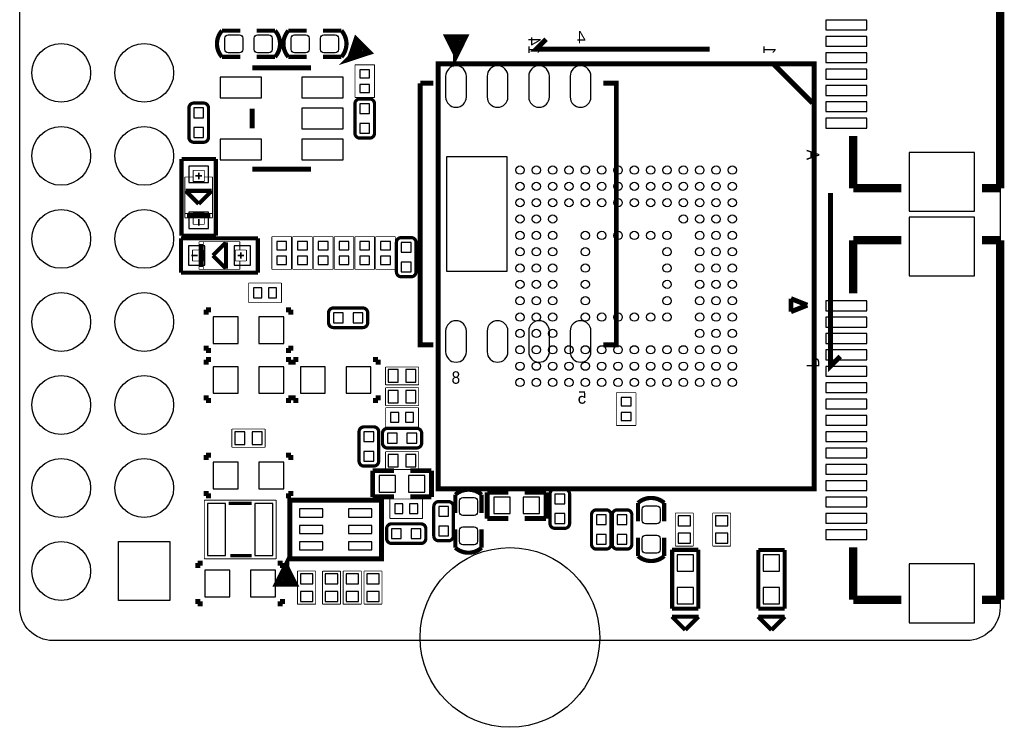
# Model space of a CAD drawing. Extents: x 269.9 to 300, y 285.8 to 329.8.
# Tile 1 of 2: x 269.9 to 300, y 285.8 to 307.4. Entities that reach past the tile are written whole.
import ezdxf

# ---------------------------------------------------------------- set-up
doc = ezdxf.new("R2010")
doc.units = 0
for name, color, linetype in [('BG_OUTLINE', 5, 'CONTINUOUS'), ('PG_SILKSCREEN_BOTTOM', 171, 'CONTINUOUS'), ('PIN_BOTTOM', 150, 'CONTINUOUS')]:
    doc.layers.add(name, color=color, linetype=linetype)

msp = doc.modelspace()

# ---------------------------------------------------------------- linework, layer by layer
at = {"layer": 'BG_OUTLINE'}
msp.add_lwpolyline([(299.858938, 327.433686), (299.858938, 289.465766, -0.414214), (298.842938, 288.449766), (270.874998, 288.449766, -0.414214), (269.858998, 289.465766), (269.858998, 327.433686, -0.414214), (270.874998, 328.449686), (298.842938, 328.449686, -0.414214)], format="xyb", close=True, dxfattribs=at)
at = {"layer": 'PG_SILKSCREEN_BOTTOM'}
for points, const_width in [([(299.858938, 313.285124), (299.858938, 302.286924)], 0.254), ([(276.0472, 307.10632), (276.61108, 307.10632)], 0.12954), ([(277.6728, 307.10632), (277.10892, 307.10632)], 0.12954), ([(283.21508, 306.39766), (282.96616, 306.89804), (283.464, 306.89804), (283.21508, 306.39766), (283.21508, 306.79898)], 0.20066), ([(279.984962, 306.275994), (280.160984, 306.803806), (280.514806, 306.449984), (279.984962, 306.275994), (280.267156, 306.557934)], 0.20066), ([(290.96716, 306.54244), (285.66618, 306.54244), (285.9659, 306.84216)], 0.1524), ([(278.0792, 306.30368), (278.64308, 306.30368)], 0.12954), ([(279.7048, 306.30368), (279.14092, 306.30368)], 0.12954), ([(294.16756, 306.09286), (294.16756, 293.09314), (282.66644, 293.09314), (282.66644, 306.09286), (294.16756, 306.09286)], 0.1524), ([(292.91788, 306.09286), (294.11676, 304.89398)], 0.1524), ([(276.97684, 305.9684), (278.77516, 305.9684)], 0.1524), ([(280.11628, 306.06238), (280.11628, 305.06162)], 0.0254), ([(280.71572, 306.06238), (280.11628, 306.06238)], 0.0254), ([(280.71572, 305.06162), (280.71572, 306.06238)], 0.0254), ([(282.11526, 305.4985), (282.51404, 305.4985)], 0.1524), ([(282.51404, 297.4975), (282.11526, 297.4975), (282.11526, 305.4985)], 0.1524), ([(287.71596, 305.4985), (288.11474, 305.4985), (288.11474, 297.4975), (287.71596, 297.4975)], 0.1524), ([(280.11628, 305.06162), (280.71572, 305.06162)], 0.0254), ([(276.97684, 304.11928), (276.97684, 304.71872)], 0.1524), ([(295.365678, 303.887124), (295.365678, 302.286924)], 0.254), ([(274.81022, 300.82998), (274.81022, 303.18202)], 0.127), ([(274.81022, 303.18202), (275.86178, 303.18202)], 0.127), ([(275.86178, 303.18202), (275.86178, 300.82998)], 0.127), ([(275.50618, 302.8315), (275.16582, 302.8315)], 0.0254), ([(275.16582, 302.8315), (275.16582, 302.49114)], 0.0254), ([(275.336, 302.76038), (275.336, 302.55972)], 0.0508), ([(275.50618, 302.49114), (275.50618, 302.8315)], 0.0254), ([(278.77516, 302.8696), (276.97684, 302.8696)], 0.1524), ([(275.16582, 302.63084), (274.91182, 302.63084)], 0.0254), ([(274.91182, 302.63084), (274.91182, 301.38116)], 0.0254), ([(275.16582, 302.49114), (275.50618, 302.49114)], 0.0254), ([(275.23694, 302.66132), (275.43506, 302.66132)], 0.0508), ([(275.50618, 302.63084), (275.76018, 302.63084)], 0.0254), ([(275.76018, 302.63084), (275.76018, 301.38116)], 0.0254), ([(275.336, 301.80534), (274.93468, 302.20666)], 0.127), ([(274.93468, 302.20666), (275.73732, 302.20666)], 0.127), ([(275.73732, 302.20666), (275.336, 301.80534)], 0.127), ([(294.66794, 302.14316), (294.66794, 296.84218), (294.96766, 297.1419)], 0.1524), ([(296.838878, 302.286924), (295.365678, 302.286924)], 0.254), ([(299.858938, 302.286924), (299.300138, 302.286924)], 0.254), ([(275.76018, 301.51324), (274.91182, 301.51324)], 0.0254), ([(274.91182, 301.51324), (274.91182, 301.38116)], 0.0254), ([(274.91182, 301.38116), (275.76018, 301.38116)], 0.0254), ([(274.91182, 301.38116), (275.16582, 301.38116)], 0.0254), ([(274.9804, 301.4472), (275.6916, 301.4472)], 0.127), ([(275.50618, 301.52086), (275.16582, 301.52086)], 0.0254), ([(275.16582, 301.52086), (275.16582, 301.1805)], 0.0254), ([(275.336, 301.34306), (275.336, 301.14494)], 0.0508), ([(275.50618, 301.1805), (275.50618, 301.52086)], 0.0254), ([(275.76018, 301.38116), (275.50618, 301.38116)], 0.0254), ([(275.76018, 301.38116), (275.76018, 301.51324)], 0.0254), ([(275.16582, 301.1805), (275.50618, 301.1805)], 0.0254), ([(274.79498, 299.70222), (274.79498, 300.75378)], 0.127), ([(274.79498, 300.75378), (277.14702, 300.75378)], 0.127), ([(275.86178, 300.82998), (274.81022, 300.82998)], 0.127), ([(275.77034, 300.228), (276.17166, 300.62932)], 0.127), ([(276.17166, 300.62932), (276.17166, 299.82668)], 0.127), ([(277.14702, 300.75378), (277.14702, 299.70222)], 0.127), ([(278.17572, 300.80458), (277.57628, 300.80458)], 0.0254), ([(277.57628, 300.80458), (277.57628, 299.80382)], 0.0254), ([(278.17572, 299.80382), (278.17572, 300.80458)], 0.0254), ([(278.81072, 300.80458), (278.21128, 300.80458)], 0.0254), ([(278.21128, 300.80458), (278.21128, 299.80382)], 0.0254), ([(278.81072, 299.80382), (278.81072, 300.80458)], 0.0254), ([(278.84628, 300.80458), (278.84628, 299.80382)], 0.0254), ([(279.44572, 300.80458), (278.84628, 300.80458)], 0.0254), ([(279.44572, 299.80382), (279.44572, 300.80458)], 0.0254), ([(279.48128, 300.80458), (279.48128, 299.80382)], 0.0254), ([(280.08072, 300.80458), (279.48128, 300.80458)], 0.0254), ([(280.08072, 299.80382), (280.08072, 300.80458)], 0.0254), ([(280.11628, 300.80458), (280.11628, 299.80382)], 0.0254), ([(280.71572, 300.80458), (280.11628, 300.80458)], 0.0254), ([(280.71572, 299.80382), (280.71572, 300.80458)], 0.0254), ([(280.75128, 300.80458), (280.75128, 299.80382)], 0.0254), ([(281.35072, 300.80458), (280.75128, 300.80458)], 0.0254), ([(281.35072, 299.80382), (281.35072, 300.80458)], 0.0254), ([(295.365678, 300.695106), (295.365678, 299.069506)], 0.254), ([(296.838878, 300.695106), (295.370758, 300.695106)], 0.254), ([(299.858938, 300.695106), (299.300138, 300.695106)], 0.254), ([(299.858938, 300.695106), (299.858938, 289.696906)], 0.254), ([(275.48586, 300.39818), (275.1455, 300.39818)], 0.0254), ([(275.1455, 300.39818), (275.1455, 300.05782)], 0.0254), ([(275.47824, 300.65218), (275.34616, 300.65218)], 0.0254), ([(275.34616, 300.65218), (275.34616, 299.80382)], 0.0254), ([(276.59584, 300.65218), (275.34616, 300.65218)], 0.0254), ([(275.34616, 300.65218), (275.34616, 300.39818)], 0.0254), ([(275.4122, 300.5836), (275.4122, 299.8724)], 0.127), ([(275.47824, 299.80382), (275.47824, 300.65218)], 0.0254), ([(275.48586, 300.05782), (275.48586, 300.39818)], 0.0254), ([(276.7965, 300.39818), (276.45614, 300.39818)], 0.0254), ([(276.45614, 300.39818), (276.45614, 300.05782)], 0.0254), ([(276.59584, 300.39818), (276.59584, 300.65218)], 0.0254), ([(276.7965, 300.05782), (276.7965, 300.39818)], 0.0254), ([(275.30806, 300.228), (275.10994, 300.228)], 0.0508), ([(275.1455, 300.05782), (275.48586, 300.05782)], 0.0254), ([(275.34616, 299.80382), (275.34616, 300.05782)], 0.0254), ([(276.17166, 299.82668), (275.77034, 300.228)], 0.127), ([(276.45614, 300.05782), (276.7965, 300.05782)], 0.0254), ([(276.72538, 300.228), (276.52472, 300.228)], 0.0508), ([(276.59584, 300.05782), (276.59584, 299.80382)], 0.0254), ([(276.62632, 300.32706), (276.62632, 300.12894)], 0.0508), ([(277.14702, 299.70222), (274.79498, 299.70222)], 0.127), ([(275.34616, 299.80382), (275.47824, 299.80382)], 0.0254), ([(276.59584, 299.80382), (275.34616, 299.80382)], 0.0254), ([(277.57628, 299.80382), (278.17572, 299.80382)], 0.0254), ([(278.21128, 299.80382), (278.81072, 299.80382)], 0.0254), ([(278.84628, 299.80382), (279.44572, 299.80382)], 0.0254), ([(279.48128, 299.80382), (280.08072, 299.80382)], 0.0254), ([(280.11628, 299.80382), (280.71572, 299.80382)], 0.0254), ([(280.75128, 299.80382), (281.35072, 299.80382)], 0.0254), ([(277.86838, 299.38472), (276.86762, 299.38472)], 0.0254), ([(276.86762, 299.38472), (276.86762, 298.78528)], 0.0254), ([(277.86838, 298.78528), (277.86838, 299.38472)], 0.0254), ([(293.458138, 298.508166), (293.458138, 298.909486)], 0.14986), ([(293.958518, 298.708826), (293.458138, 298.909486)], 0.14986), ([(275.56206, 298.56684), (275.56206, 298.41444)], 0.1524), ([(275.71446, 298.56684), (275.56206, 298.56684)], 0.1524), ([(276.86762, 298.78528), (277.86838, 298.78528)], 0.0254), ([(278.00554, 298.56684), (278.15794, 298.56684)], 0.1524), ([(278.15794, 298.56684), (278.15794, 298.41444)], 0.1524), ([(293.458138, 298.508166), (293.958518, 298.708826)], 0.14986), ([(275.56206, 297.31716), (275.56206, 297.46956)], 0.1524), ([(275.714206, 297.31716), (275.56206, 297.31716)], 0.1524), ([(278.00554, 297.31716), (278.15794, 297.31716)], 0.1524), ([(278.15794, 297.31716), (278.15794, 297.46956)], 0.1524), ([(275.562314, 297.04284), (275.562314, 296.89044)], 0.1524), ([(275.714714, 297.04284), (275.562314, 297.04284)], 0.1524), ([(278.00554, 297.04284), (278.15794, 297.04284)], 0.1524), ([(278.15794, 297.04284), (278.15794, 296.89044)], 0.1524), ([(278.22906, 297.04284), (278.22906, 296.89044)], 0.1524), ([(278.38146, 297.04284), (278.22906, 297.04284)], 0.1524), ([(280.672286, 297.04284), (280.824686, 297.04284)], 0.1524), ([(280.824686, 297.04284), (280.824686, 296.89044)], 0.1524), ([(282.067, 296.81932), (281.05354, 296.81932)], 0.0254), ([(281.05354, 296.81932), (281.05354, 296.27068)], 0.0254), ([(282.067, 296.27068), (282.067, 296.81932)], 0.0254), ([(281.05354, 296.27068), (282.067, 296.27068)], 0.0254), ([(282.067, 296.184066), (281.05354, 296.184066)], 0.0254), ([(281.05354, 296.184066), (281.05354, 295.63568)], 0.0254), ([(282.067, 295.63568), (282.067, 296.184066)], 0.0254), ([(275.562314, 295.79316), (275.562314, 295.94556)], 0.1524), ([(275.714714, 295.79316), (275.562314, 295.79316)], 0.1524), ([(278.00554, 295.79316), (278.15794, 295.79316)], 0.1524), ([(278.15794, 295.79316), (278.15794, 295.94556)], 0.1524), ([(278.22906, 295.79316), (278.22906, 295.94556)], 0.1524), ([(278.38146, 295.79316), (278.22906, 295.79316)], 0.1524), ([(280.672286, 295.79316), (280.824686, 295.79316)], 0.1524), ([(280.824686, 295.79316), (280.824686, 295.94556)], 0.1524), ([(288.71672, 296.02938), (288.11728, 296.02938)], 0.0254), ([(288.11728, 296.02938), (288.11728, 295.02862)], 0.0254), ([(288.71672, 295.02862), (288.71672, 296.02938)], 0.0254), ([(281.05354, 295.63568), (282.067, 295.63568)], 0.0254), ([(282.05938, 295.574466), (281.05862, 295.574466)], 0.0254), ([(281.05862, 295.574466), (281.05862, 294.97528)], 0.0254), ([(282.05938, 294.97528), (282.05938, 295.574466)], 0.0254), ([(281.05862, 294.97528), (282.05938, 294.97528)], 0.0254), ([(288.11728, 295.02862), (288.71672, 295.02862)], 0.0254), ([(277.368, 294.9194), (276.352, 294.9194)], 0.0254), ([(276.352, 294.9194), (276.352, 294.3606)], 0.0254), ([(277.368, 294.3606), (277.368, 294.9194)], 0.0254), ([(276.352, 294.3606), (277.368, 294.3606)], 0.0254), ([(275.56206, 294.12184), (275.56206, 293.96944)], 0.1524), ([(275.71446, 294.12184), (275.56206, 294.12184)], 0.1524), ([(278.00554, 294.12184), (278.15794, 294.12184)], 0.1524), ([(278.15794, 294.12184), (278.15794, 293.96944)], 0.1524), ([(282.067, 294.22852), (281.05354, 294.22852)], 0.0254), ([(281.05354, 294.22852), (281.05354, 293.67988)], 0.0254), ([(282.067, 293.67988), (282.067, 294.22852)], 0.0254), ([(280.65984, 292.84168), (280.65984, 293.64432)], 0.14986), ([(280.65984, 293.64432), (281.31008, 293.64432)], 0.14986), ([(281.05354, 293.67988), (282.067, 293.67988)], 0.0254), ([(282.45816, 293.64432), (281.80792, 293.64432)], 0.14986), ([(282.45816, 292.84168), (282.45816, 293.64432)], 0.14986), ([(275.56206, 292.87216), (275.56206, 293.02456)], 0.1524), ([(275.71446, 292.87216), (275.56206, 292.87216)], 0.1524), ([(278.00554, 292.87216), (278.15794, 292.87216)], 0.1524), ([(278.15794, 292.87216), (278.15794, 293.02456)], 0.1524), ([(281.31008, 292.84168), (280.65984, 292.84168)], 0.14986), ([(281.80792, 292.84168), (282.45816, 292.84168)], 0.14986), ([(283.99232, 292.9128), (283.99232, 292.34892)], 0.12954), ([(284.81528, 292.98392), (284.16504, 292.98392)], 0.14986), ([(284.16504, 292.98392), (284.16504, 292.18128)], 0.14986), ([(285.31312, 292.98392), (285.96336, 292.98392)], 0.14986), ([(285.96336, 292.98392), (285.96336, 292.18128)], 0.14986), ([(275.50618, 292.74516), (275.50618, 290.94684)], 0.0254), ([(277.70582, 292.74516), (275.50618, 292.74516)], 0.0254), ([(276.95652, 292.6461), (276.25548, 292.6461)], 0.09906), ([(277.70582, 290.94684), (277.70582, 292.74516)], 0.0254), ([(278.12746, 291.0459), (278.12746, 292.74516), (280.92654, 292.74516), (280.92654, 290.94684), (278.12746, 290.94684), (278.12746, 291.0459)], 0.1524), ([(282.18638, 292.78072), (281.18562, 292.78072)], 0.0254), ([(281.18562, 292.78072), (281.18562, 292.18128)], 0.0254), ([(282.18638, 292.18128), (282.18638, 292.78072)], 0.0254), ([(289.58032, 292.6588), (289.58032, 292.09492)], 0.12954), ([(284.16504, 292.18128), (284.81528, 292.18128)], 0.14986), ([(285.96336, 292.18128), (285.31312, 292.18128)], 0.14986), ([(289.92068, 292.35146), (289.92068, 291.338)], 0.0254), ([(290.46932, 292.35146), (289.92068, 292.35146)], 0.0254), ([(290.46932, 291.338), (290.46932, 292.35146)], 0.0254), ([(291.06368, 292.35146), (291.06368, 291.338)], 0.0254), ([(291.61232, 292.35146), (291.06368, 292.35146)], 0.0254), ([(291.61232, 291.338), (291.61232, 292.35146)], 0.0254), ([(281.18562, 292.18128), (282.18638, 292.18128)], 0.0254), ([(283.99232, 291.2872), (283.99232, 291.85108)], 0.12954), ([(289.58032, 291.0332), (289.58032, 291.59708)], 0.12954), ([(289.92068, 291.338), (290.46932, 291.338)], 0.0254), ([(291.06368, 291.338), (291.61232, 291.338)], 0.0254), ([(295.365678, 291.297106), (295.365678, 289.696906)], 0.254), ([(276.30628, 291.0459), (276.95652, 291.0459)], 0.09906), ([(278.00427, 290.69919), (278.25319, 290.19881), (277.75281, 290.19881), (278.00427, 290.69919), (278.00427, 290.30041)], 0.20066), ([(289.82162, 291.223954), (290.62426, 291.223954)], 0.127), ([(289.82162, 289.425634), (289.82162, 291.223954)], 0.127), ([(290.62426, 291.223954), (290.62426, 289.425634)], 0.127), ([(292.46068, 291.22116), (293.26332, 291.22116)], 0.127), ([(292.46068, 289.42284), (292.46068, 291.22116)], 0.127), ([(293.26332, 291.22116), (293.26332, 289.42284)], 0.127), ([(275.30806, 290.81984), (275.30806, 290.66744)], 0.1524), ([(275.46046, 290.81984), (275.30806, 290.81984)], 0.1524), ([(275.50618, 290.94684), (277.70582, 290.94684)], 0.0254), ([(277.75154, 290.81984), (277.90394, 290.81984)], 0.1524), ([(277.90394, 290.81984), (277.90394, 290.66744)], 0.1524), ([(278.3586, 290.576), (278.3586, 289.56)], 0.0254), ([(278.9174, 290.576), (278.3586, 290.576)], 0.0254), ([(278.9174, 289.56), (278.9174, 290.576)], 0.0254), ([(279.12568, 290.57346), (279.12568, 289.56)], 0.0254), ([(279.67432, 290.57346), (279.12568, 290.57346)], 0.0254), ([(279.67432, 289.56), (279.67432, 290.57346)], 0.0254), ([(279.7556, 290.576), (279.7556, 289.56)], 0.0254), ([(280.3144, 290.576), (279.7556, 290.576)], 0.0254), ([(280.3144, 289.56), (280.3144, 290.576)], 0.0254), ([(280.39568, 290.576), (280.39568, 289.56254)], 0.0254), ([(280.94432, 290.576), (280.39568, 290.576)], 0.0254), ([(280.94432, 289.56254), (280.94432, 290.576)], 0.0254), ([(296.838878, 289.696906), (295.365678, 289.696906)], 0.254), ([(299.858938, 289.696906), (299.300138, 289.696906)], 0.254), ([(275.30806, 289.57016), (275.30806, 289.72256)], 0.1524), ([(275.46046, 289.57016), (275.30806, 289.57016)], 0.1524), ([(277.75154, 289.57016), (277.90394, 289.57016)], 0.1524), ([(277.90394, 289.57016), (277.90394, 289.72256)], 0.1524), ([(278.3586, 289.56), (278.9174, 289.56)], 0.0254), ([(279.12568, 289.56), (279.67432, 289.56)], 0.0254), ([(279.7556, 289.56), (280.3144, 289.56)], 0.0254), ([(280.39568, 289.56254), (280.94432, 289.56254)], 0.0254), ([(290.22294, 288.775394), (289.81654, 289.181794)], 0.127), ([(289.81654, 289.181794), (290.62934, 289.181794)], 0.127), ([(290.62426, 289.425634), (289.82162, 289.425634)], 0.127), ([(290.62934, 289.181794), (290.22294, 288.775394)], 0.127), ([(292.862, 288.7726), (292.4556, 289.179)], 0.127), ([(292.4556, 289.179), (293.2684, 289.179)], 0.127), ([(293.26332, 289.42284), (292.46068, 289.42284)], 0.127), ([(293.2684, 289.179), (292.862, 288.7726)], 0.127)]:
    msp.add_lwpolyline(points, dxfattribs=dict(at, const_width=const_width))
for points, const_width in [([(276.61108, 306.30368), (276.0472, 306.30368, -0.378833), (276.0472, 307.10632)], 0.12954), ([(277.10892, 306.30368), (277.6728, 306.30368, 0.378857), (277.6728, 307.10632)], 0.12954), ([(278.64308, 307.10632), (278.0792, 307.10632, 0.378845), (278.0792, 306.30368)], 0.12954), ([(279.14092, 307.10632), (279.7048, 307.10632, -0.378845), (279.7048, 306.30368)], 0.12954), ([(275.03628, 303.84242), (275.03628, 304.74158, -0.414769), (275.18614, 304.89144), (275.48586, 304.89144, -0.414781), (275.63572, 304.74158), (275.63572, 303.84242, -0.414753), (275.48586, 303.69256), (275.18614, 303.69256, -0.414741), (275.03628, 303.84242)], 0.09906), ([(280.71572, 304.86858), (280.71572, 303.96942, -0.414699), (280.56586, 303.81956), (280.26614, 303.81956, -0.41478), (280.11628, 303.96942), (280.11628, 304.86858, -0.414771), (280.26614, 305.01844), (280.56586, 305.01844, -0.414742), (280.71572, 304.86858)], 0.09906), ([(281.98572, 300.62678), (281.98572, 299.72762, -0.414644), (281.83586, 299.57776), (281.53614, 299.57776, -0.414768), (281.38628, 299.72762), (281.38628, 300.62678, -0.414878), (281.53614, 300.77664), (281.83586, 300.77664, -0.414728), (281.98572, 300.62678)], 0.09906), ([(280.35758, 298.02328), (279.45842, 298.02328, -0.414772), (279.30856, 298.17314), (279.30856, 298.47286, -0.414797), (279.45842, 298.62272), (280.35758, 298.62272, -0.414776), (280.50744, 298.47286), (280.50744, 298.17314, -0.414718), (280.35758, 298.02328)], 0.09906), ([(280.24328, 293.93642), (280.24328, 294.83558, -0.414761), (280.39314, 294.98544), (280.69286, 294.98544, -0.414761), (280.84272, 294.83558), (280.84272, 293.93642, -0.414761), (280.69286, 293.78656), (280.39314, 293.78656, -0.414761), (280.24328, 293.93642)], 0.09906), ([(282.008326, 294.34028), (281.109166, 294.34028, -0.41467), (280.959306, 294.49014), (280.959306, 294.78986, -0.414607), (281.109166, 294.93972), (282.008326, 294.93972, -0.414966), (282.15844, 294.78986), (282.15844, 294.49014, -0.415081), (282.008326, 294.34028)], 0.09906), ([(283.18968, 292.34892), (283.18968, 292.9128, -0.37884), (283.99232, 292.9128)], 0.12954), ([(286.08528, 292.03142), (286.08528, 292.93058, -0.414652), (286.23514, 293.08044), (286.53486, 293.08044, -0.414741), (286.68472, 292.93058), (286.68472, 292.03142, -0.414969), (286.53486, 291.88156), (286.23514, 291.88156, -0.414755), (286.08528, 292.03142)], 0.09906), ([(288.77768, 292.09492), (288.77768, 292.6588, -0.378893), (289.58032, 292.6588)], 0.12954), ([(283.12872, 292.54958), (283.12872, 291.65042, -0.41469), (282.97886, 291.50056), (282.67914, 291.50056, -0.41482), (282.52928, 291.65042), (282.52928, 292.54958, -0.414831), (282.67914, 292.69944), (282.97886, 292.69944, -0.414702), (283.12872, 292.54958)], 0.09906), ([(287.95472, 292.29558), (287.95472, 291.39642, -0.41492), (287.80486, 291.24656), (287.50514, 291.24656, -0.414743), (287.35528, 291.39642), (287.35528, 292.29558, -0.414602), (287.50514, 292.44544), (287.80486, 292.44544, -0.414779), (287.95472, 292.29558)], 0.09906), ([(288.58972, 292.29558), (288.58972, 291.39642, -0.41456), (288.43986, 291.24656), (288.139886, 291.24656, -0.414345), (287.99028, 291.39642), (287.99028, 292.29558, -0.414465), (288.139886, 292.44544), (288.43986, 292.44544, -0.41468), (288.58972, 292.29558)], 0.09906), ([(281.23642, 292.01872), (282.13558, 292.01872, -0.414761), (282.28544, 291.86886), (282.28544, 291.56914, -0.414761), (282.13558, 291.41928), (281.23642, 291.41928, -0.414761), (281.08656, 291.56914), (281.08656, 291.86886, -0.414761), (281.23642, 292.01872)], 0.09906), ([(283.18968, 291.85108), (283.18968, 291.2872, 0.378849), (283.99232, 291.2872)], 0.12954), ([(288.77768, 291.59708), (288.77768, 291.0332, 0.378796), (289.58032, 291.0332)], 0.12954)]:
    msp.add_lwpolyline(points, format="xyb", dxfattribs=dict(at, const_width=const_width))
at = {"layer": 'PIN_BOTTOM'}
for points in [[(295.774618, 307.427884), (294.524938, 307.427884), (294.524938, 307.128164), (295.774618, 307.128164)], [(295.774618, 306.927504), (294.524938, 306.927504), (294.524938, 306.627784), (295.774618, 306.627784)], [(295.774618, 306.427124), (294.524938, 306.427124), (294.524938, 306.127404), (295.774618, 306.127404)], [(280.56586, 305.91252), (280.26614, 305.91252), (280.26614, 305.6636), (280.56586, 305.6636)], [(295.774618, 305.926744), (294.524938, 305.926744), (294.524938, 305.627024), (295.774618, 305.627024)], [(277.26132, 305.68646), (275.99132, 305.68646), (275.99132, 305.05146), (277.26132, 305.05146)], [(279.76068, 305.68646), (278.49068, 305.68646), (278.49068, 305.05146), (279.76068, 305.05146)], [(280.56586, 305.4604), (280.26614, 305.4604), (280.26614, 305.21148), (280.56586, 305.21148)], [(295.774618, 305.426364), (294.524938, 305.426364), (294.524938, 305.126644), (295.774618, 305.126644)], [(295.774618, 304.928524), (294.524938, 304.928524), (294.524938, 304.628804), (295.774618, 304.628804)], [(275.18614, 304.44186), (275.48586, 304.44186), (275.48586, 304.74158), (275.18614, 304.74158)], [(279.76068, 304.7365), (278.49068, 304.7365), (278.49068, 304.1015), (279.76068, 304.1015)], [(280.56586, 304.86858), (280.26614, 304.86858), (280.26614, 304.56886), (280.56586, 304.56886)], [(295.774618, 304.428144), (294.524938, 304.428144), (294.524938, 304.128424), (295.774618, 304.128424)], [(275.18614, 303.84242), (275.48586, 303.84242), (275.48586, 304.14214), (275.18614, 304.14214)], [(280.56586, 304.26914), (280.26614, 304.26914), (280.26614, 303.96942), (280.56586, 303.96942)], [(277.26132, 303.78654), (275.99132, 303.78654), (275.99132, 303.15154), (277.26132, 303.15154)], [(279.76068, 303.78654), (278.49068, 303.78654), (278.49068, 303.15154), (279.76068, 303.15154)], [(299.070268, 303.380394), (297.071288, 303.380394), (297.071288, 301.579534), (299.070268, 301.579534)], [(282.91536, 303.24806), (282.91536, 299.74794), (284.77464, 299.74794), (284.77464, 303.24806)], [(275.63572, 302.95723), (275.03628, 302.95723), (275.03628, 302.45685), (275.63572, 302.45685)], [(275.63572, 301.55515), (275.03628, 301.55515), (275.03628, 301.05477), (275.63572, 301.05477)], [(299.070268, 301.402496), (297.071288, 301.402496), (297.071288, 299.601636), (299.070268, 299.601636)], [(275.52015, 299.92828), (275.52015, 300.52772), (275.01977, 300.52772), (275.01977, 299.92828)], [(276.92223, 299.92828), (276.92223, 300.52772), (276.42185, 300.52772), (276.42185, 299.92828)], [(277.72614, 300.4058), (278.02586, 300.4058), (278.02586, 300.65472), (277.72614, 300.65472)], [(278.36114, 300.4058), (278.66086, 300.4058), (278.66086, 300.65472), (278.36114, 300.65472)], [(279.29586, 300.65472), (278.99614, 300.65472), (278.99614, 300.4058), (279.29586, 300.4058)], [(279.93086, 300.65472), (279.63114, 300.65472), (279.63114, 300.4058), (279.93086, 300.4058)], [(280.56586, 300.65472), (280.26614, 300.65472), (280.26614, 300.4058), (280.56586, 300.4058)], [(281.20086, 300.65472), (280.90114, 300.65472), (280.90114, 300.4058), (281.20086, 300.4058)], [(281.83586, 300.62678), (281.53614, 300.62678), (281.53614, 300.32706), (281.83586, 300.32706)], [(277.72614, 299.95368), (278.02586, 299.95368), (278.02586, 300.2026), (277.72614, 300.2026)], [(278.36114, 299.95368), (278.66086, 299.95368), (278.66086, 300.2026), (278.36114, 300.2026)], [(279.29586, 300.2026), (278.99614, 300.2026), (278.99614, 299.95368), (279.29586, 299.95368)], [(279.93086, 300.2026), (279.63114, 300.2026), (279.63114, 299.95368), (279.93086, 299.95368)], [(280.56586, 300.2026), (280.26614, 300.2026), (280.26614, 299.95368), (280.56586, 299.95368)], [(281.20086, 300.2026), (280.90114, 300.2026), (280.90114, 299.95368), (281.20086, 299.95368)], [(281.83586, 300.02734), (281.53614, 300.02734), (281.53614, 299.72762), (281.83586, 299.72762)], [(277.2664, 298.93514), (277.2664, 299.23486), (277.01748, 299.23486), (277.01748, 298.93514)], [(277.71852, 298.93514), (277.71852, 299.23486), (277.4696, 299.23486), (277.4696, 298.93514)], [(295.774618, 298.838366), (294.524938, 298.838366), (294.524938, 298.538646), (295.774618, 298.538646)], [(275.7805, 298.3484), (275.7805, 297.5356), (276.5425, 297.5356), (276.5425, 298.3484)], [(277.1775, 298.3484), (277.1775, 297.5356), (277.9395, 297.5356), (277.9395, 298.3484)], [(279.75814, 298.17314), (279.75814, 298.47286), (279.45842, 298.47286), (279.45842, 298.17314)], [(280.35758, 298.17314), (280.35758, 298.47286), (280.05786, 298.47286), (280.05786, 298.17314)], [(295.774618, 298.337986), (294.524938, 298.337986), (294.524938, 298.038266), (295.774618, 298.038266)], [(295.774618, 297.837606), (294.524938, 297.837606), (294.524938, 297.537886), (295.774618, 297.537886)], [(295.774618, 297.337226), (294.524938, 297.337226), (294.524938, 297.037506), (295.774618, 297.037506)], [(275.7805, 296.8244), (275.7805, 296.0116), (276.5425, 296.0116), (276.5425, 296.8244)], [(277.1775, 296.8244), (277.1775, 296.0116), (277.9395, 296.0116), (277.9395, 296.8244)], [(279.2095, 296.0116), (279.2095, 296.8244), (278.4475, 296.8244), (278.4475, 296.0116)], [(280.6065, 296.0116), (280.6065, 296.8244), (279.8445, 296.8244), (279.8445, 296.0116)], [(295.774618, 296.836846), (294.524938, 296.836846), (294.524938, 296.537126), (295.774618, 296.537126)], [(281.13736, 296.7355), (281.13736, 296.3545), (281.44216, 296.3545), (281.44216, 296.7355)], [(281.67584, 296.7355), (281.67584, 296.3545), (281.98064, 296.3545), (281.98064, 296.7355)], [(295.774618, 296.336466), (294.524938, 296.336466), (294.524938, 296.036746), (295.774618, 296.036746)], [(281.13736, 296.1005), (281.13736, 295.7195), (281.44216, 295.7195), (281.44216, 296.1005)], [(281.67584, 296.1005), (281.67584, 295.7195), (281.98064, 295.7195), (281.98064, 296.1005)], [(288.26714, 295.6306), (288.56686, 295.6306), (288.56686, 295.87952), (288.26714, 295.87952)], [(295.774618, 295.836086), (294.524938, 295.836086), (294.524938, 295.536366), (295.774618, 295.536366)], [(281.4574, 295.12514), (281.4574, 295.42486), (281.20848, 295.42486), (281.20848, 295.12514)], [(281.90952, 295.12514), (281.90952, 295.42486), (281.6606, 295.42486), (281.6606, 295.12514)], [(288.26714, 295.17848), (288.56686, 295.17848), (288.56686, 295.4274), (288.26714, 295.4274)], [(295.774618, 295.338246), (294.524938, 295.338246), (294.524938, 295.038526), (295.774618, 295.038526)], [(276.43836, 294.8305), (276.43836, 294.4495), (276.74316, 294.4495), (276.74316, 294.8305)], [(276.97684, 294.8305), (276.97684, 294.4495), (277.28164, 294.4495), (277.28164, 294.8305)], [(280.39314, 294.53586), (280.69286, 294.53586), (280.69286, 294.83558), (280.39314, 294.83558)], [(281.408886, 294.49014), (281.408886, 294.78986), (281.109166, 294.78986), (281.109166, 294.49014)], [(282.008326, 294.49014), (282.008326, 294.78986), (281.708606, 294.78986), (281.708606, 294.49014)], [(295.774618, 294.837866), (294.524938, 294.837866), (294.524938, 294.538146), (295.774618, 294.538146)], [(280.39314, 293.93642), (280.69286, 293.93642), (280.69286, 294.23614), (280.39314, 294.23614)], [(281.13736, 294.1447), (281.13736, 293.7637), (281.44216, 293.7637), (281.44216, 294.1447)], [(281.67584, 294.1447), (281.67584, 293.7637), (281.98064, 293.7637), (281.98064, 294.1447)], [(295.774618, 294.337486), (294.524938, 294.337486), (294.524938, 294.037766), (295.774618, 294.037766)], [(276.5425, 293.0906), (276.5425, 293.9034), (275.7805, 293.9034), (275.7805, 293.0906)], [(277.9395, 293.0906), (277.9395, 293.9034), (277.1775, 293.9034), (277.1775, 293.0906)], [(295.774618, 293.837106), (294.524938, 293.837106), (294.524938, 293.537386), (295.774618, 293.537386)], [(280.85923, 293.49319), (280.85923, 292.99281), (281.35961, 292.99281), (281.35961, 293.49319)], [(281.75839, 293.49319), (281.75839, 292.99281), (282.25877, 292.99281), (282.25877, 293.49319)], [(295.774618, 293.336726), (294.524938, 293.336726), (294.524938, 293.037006), (295.774618, 293.037006)], [(286.23514, 292.63086), (286.53486, 292.63086), (286.53486, 292.93058), (286.23514, 292.93058)], [(295.774618, 292.836346), (294.524938, 292.836346), (294.524938, 292.536626), (295.774618, 292.536626)], [(276.15642, 291.0459), (276.15642, 292.6461), (275.60778, 292.6461), (275.60778, 291.0459)], [(277.60422, 291.0459), (277.60422, 292.6461), (277.05558, 292.6461), (277.05558, 291.0459)], [(281.5844, 292.33114), (281.5844, 292.63086), (281.33548, 292.63086), (281.33548, 292.33114)], [(282.03652, 292.33114), (282.03652, 292.63086), (281.7876, 292.63086), (281.7876, 292.33114)], [(282.97886, 292.54958), (282.67914, 292.54958), (282.67914, 292.24986), (282.97886, 292.24986)], [(284.86481, 292.33241), (284.86481, 292.83279), (284.36443, 292.83279), (284.36443, 292.33241)], [(285.76397, 292.33241), (285.76397, 292.83279), (285.26359, 292.83279), (285.26359, 292.33241)], [(278.4221, 292.21938), (279.1333, 292.21938), (279.1333, 292.47338), (278.4221, 292.47338)], [(279.9207, 292.21938), (280.6319, 292.21938), (280.6319, 292.47338), (279.9207, 292.47338)], [(286.23514, 292.03142), (286.53486, 292.03142), (286.53486, 292.33114), (286.23514, 292.33114)], [(287.80486, 292.29558), (287.50514, 292.29558), (287.50514, 291.99586), (287.80486, 291.99586)], [(288.43986, 292.29558), (288.14014, 292.29558), (288.14014, 291.99586), (288.43986, 291.99586)], [(290.3855, 292.26764), (290.0045, 292.26764), (290.0045, 291.96284), (290.3855, 291.96284)], [(291.5285, 292.26764), (291.1475, 292.26764), (291.1475, 291.96284), (291.5285, 291.96284)], [(295.774618, 292.338506), (294.524938, 292.338506), (294.524938, 292.038786), (295.774618, 292.038786)], [(278.4221, 291.719), (279.1333, 291.719), (279.1333, 291.973), (278.4221, 291.973)], [(279.9207, 291.719), (280.6319, 291.719), (280.6319, 291.973), (279.9207, 291.973)], [(282.97886, 291.95014), (282.67914, 291.95014), (282.67914, 291.65042), (282.97886, 291.65042)], [(281.23642, 291.86886), (281.23642, 291.56914), (281.53614, 291.56914), (281.53614, 291.86886)], [(281.83586, 291.86886), (281.83586, 291.56914), (282.13558, 291.56914), (282.13558, 291.86886)], [(287.80486, 291.69614), (287.50514, 291.69614), (287.50514, 291.39642), (287.80486, 291.39642)], [(288.43986, 291.69614), (288.14014, 291.69614), (288.14014, 291.39642), (288.43986, 291.39642)], [(290.3855, 291.72916), (290.0045, 291.72916), (290.0045, 291.42436), (290.3855, 291.42436)], [(291.5285, 291.72916), (291.1475, 291.72916), (291.1475, 291.42436), (291.5285, 291.42436)], [(295.774618, 291.838126), (294.524938, 291.838126), (294.524938, 291.538406), (295.774618, 291.538406)], [(274.456398, 289.675951), (272.881598, 289.675951), (272.881598, 291.476049), (274.456398, 291.476049)], [(278.4221, 291.21862), (279.1333, 291.21862), (279.1333, 291.47262), (278.4221, 291.47262)], [(279.9207, 291.21862), (280.6319, 291.21862), (280.6319, 291.47262), (279.9207, 291.47262)], [(290.47313, 291.075364), (289.97275, 291.075364), (289.97275, 290.574984), (290.47313, 290.574984)], [(293.11219, 291.07257), (292.61181, 291.07257), (292.61181, 290.57219), (293.11219, 290.57219)], [(299.070268, 290.790376), (297.071288, 290.790376), (297.071288, 288.989516), (299.070268, 288.989516)], [(275.5265, 290.6014), (275.5265, 289.7886), (276.2885, 289.7886), (276.2885, 290.6014)], [(276.9235, 290.6014), (276.9235, 289.7886), (277.6855, 289.7886), (277.6855, 290.6014)], [(278.8285, 290.48964), (278.4475, 290.48964), (278.4475, 290.18484), (278.8285, 290.18484)], [(279.5905, 290.48964), (279.2095, 290.48964), (279.2095, 290.18484), (279.5905, 290.18484)], [(279.8445, 290.18484), (280.2255, 290.18484), (280.2255, 290.48964), (279.8445, 290.48964)], [(280.4795, 290.18484), (280.8605, 290.18484), (280.8605, 290.48964), (280.4795, 290.48964)], [(278.8285, 289.95116), (278.4475, 289.95116), (278.4475, 289.64636), (278.8285, 289.64636)], [(279.5905, 289.95116), (279.2095, 289.95116), (279.2095, 289.64636), (279.5905, 289.64636)], [(279.8445, 289.64636), (280.2255, 289.64636), (280.2255, 289.95116), (279.8445, 289.95116)], [(280.4795, 289.64636), (280.8605, 289.64636), (280.8605, 289.95116), (280.4795, 289.95116)], [(290.47313, 290.074604), (289.97275, 290.074604), (289.97275, 289.574224), (290.47313, 289.574224)], [(293.11219, 290.07181), (292.61181, 290.07181), (292.61181, 289.57143), (293.11219, 289.57143)]]:
    msp.add_lwpolyline(points, close=True, dxfattribs=at)
for points in [[(276.68474, 306.88026), (276.68474, 306.52974, -0.412716), (276.58568, 306.43068), (276.23516, 306.43068, -0.412716), (276.1361, 306.52974), (276.1361, 306.88026, -0.412716), (276.23516, 306.97932), (276.58568, 306.97932, -0.412716)], [(277.5839, 306.88026), (277.5839, 306.52974, -0.412716), (277.48484, 306.43068), (277.13432, 306.43068, -0.412716), (277.03526, 306.52974), (277.03526, 306.88026, -0.412716), (277.13432, 306.97932), (277.48484, 306.97932, -0.412716)], [(278.1681, 306.52974), (278.1681, 306.88026, -0.412716), (278.26716, 306.97932), (278.61768, 306.97932, -0.412716), (278.71674, 306.88026), (278.71674, 306.52974, -0.412716), (278.61768, 306.43068), (278.26716, 306.43068, -0.412716)], [(279.06726, 306.52974), (279.06726, 306.88026, -0.412716), (279.16632, 306.97932), (279.51684, 306.97932, -0.412716), (279.6159, 306.88026), (279.6159, 306.52974, -0.412716), (279.51684, 306.43068), (279.16632, 306.43068, -0.412716)], [(283.5275, 305.0794), (283.5275, 305.7144, 1), (282.8925, 305.7144), (282.8925, 305.0794, 1)], [(284.7975, 305.0794), (284.7975, 305.7144, 1), (284.1625, 305.7144), (284.1625, 305.0794, 1)], [(286.0675, 305.0794), (286.0675, 305.7144, 1), (285.4325, 305.7144), (285.4325, 305.0794, 1)], [(287.3375, 305.0794), (287.3375, 305.7144, 1), (286.7025, 305.7144), (286.7025, 305.0794, 1)], [(283.5275, 297.2816), (283.5275, 297.9166, 1), (282.8925, 297.9166), (282.8925, 297.2816, 1)], [(284.7975, 297.2816), (284.7975, 297.9166, 1), (284.1625, 297.9166), (284.1625, 297.2816, 1)], [(286.0675, 297.2816), (286.0675, 297.9166, 1), (285.4325, 297.9166), (285.4325, 297.2816, 1)], [(287.3375, 297.2816), (287.3375, 297.9166, 1), (286.7025, 297.9166), (286.7025, 297.2816, 1)], [(283.76626, 292.27526), (283.41574, 292.27526, -0.412716), (283.31668, 292.37432), (283.31668, 292.72484, -0.412716), (283.41574, 292.8239), (283.76626, 292.8239, -0.412716), (283.86532, 292.72484), (283.86532, 292.37432, -0.412716)], [(289.35426, 292.02126), (289.00374, 292.02126, -0.412716), (288.90468, 292.12032), (288.90468, 292.47084, -0.412716), (289.00374, 292.5699), (289.35426, 292.5699, -0.412716), (289.45332, 292.47084), (289.45332, 292.12032, -0.412716)], [(283.76626, 291.3761), (283.41574, 291.3761, -0.412716), (283.31668, 291.47516), (283.31668, 291.82568, -0.412716), (283.41574, 291.92474), (283.76626, 291.92474, -0.412716), (283.86532, 291.82568), (283.86532, 291.47516, -0.412716)], [(289.35426, 291.1221), (289.00374, 291.1221, -0.412716), (288.90468, 291.22116), (288.90468, 291.57168, -0.412716), (289.00374, 291.67074), (289.35426, 291.67074, -0.412716), (289.45332, 291.57168), (289.45332, 291.22116, -0.412716)]]:
    msp.add_lwpolyline(points, format="xyb", close=True, dxfattribs=at)
for centre, radius in [((271.128998, 305.816), 0.900049), ((273.668998, 305.816), 0.900049), ((271.128998, 303.276), 0.900049), ((273.668998, 303.276), 0.900049), ((285.16834, 302.84166), 0.127), ((285.66618, 302.84166), 0.127), ((286.16656, 302.84166), 0.127), ((286.66694, 302.84166), 0.127), ((287.16732, 302.84166), 0.127), ((287.6677, 302.84166), 0.127), ((288.16808, 302.84166), 0.127), ((288.66592, 302.84166), 0.127), ((289.1663, 302.84166), 0.127), ((289.66668, 302.84166), 0.127), ((290.16706, 302.84166), 0.127), ((290.66744, 302.84166), 0.127), ((291.16782, 302.84166), 0.127), ((291.66566, 302.84166), 0.127), ((285.16834, 302.34382), 0.127), ((285.66618, 302.34382), 0.127), ((286.16656, 302.34382), 0.127), ((286.66694, 302.34382), 0.127), ((287.16732, 302.34382), 0.127), ((287.6677, 302.34382), 0.127), ((288.16808, 302.34382), 0.127), ((288.66592, 302.34382), 0.127), ((289.1663, 302.34382), 0.127), ((289.66668, 302.34382), 0.127), ((290.16706, 302.34382), 0.127), ((290.66744, 302.34382), 0.127), ((291.16782, 302.34382), 0.127), ((291.66566, 302.34382), 0.127), ((285.16834, 301.84344), 0.127), ((285.66618, 301.84344), 0.127), ((286.16656, 301.84344), 0.127), ((286.66694, 301.84344), 0.127), ((287.16732, 301.84344), 0.127), ((287.6677, 301.84344), 0.127), ((288.16808, 301.84344), 0.127), ((288.66592, 301.84344), 0.127), ((289.1663, 301.84344), 0.127), ((289.66668, 301.84344), 0.127), ((290.16706, 301.84344), 0.127), ((290.66744, 301.84344), 0.127), ((291.16782, 301.84344), 0.127), ((291.66566, 301.84344), 0.127), ((271.128998, 300.736), 0.900049), ((273.668998, 300.736), 0.900049), ((285.16834, 301.34306), 0.127), ((285.66618, 301.34306), 0.127), ((286.16656, 301.34306), 0.127), ((290.16706, 301.34306), 0.127), ((290.66744, 301.34306), 0.127), ((291.16782, 301.34306), 0.127), ((291.66566, 301.34306), 0.127), ((285.16834, 300.84268), 0.127), ((285.66618, 300.84268), 0.127), ((286.16656, 300.84268), 0.127), ((287.16732, 300.84268), 0.127), ((287.6677, 300.84268), 0.127), ((288.16808, 300.84268), 0.127), ((288.66592, 300.84268), 0.127), ((289.1663, 300.84268), 0.127), ((289.66668, 300.84268), 0.127), ((290.66744, 300.84268), 0.127), ((291.16782, 300.84268), 0.127), ((291.66566, 300.84268), 0.127), ((285.16834, 300.3423), 0.127), ((285.66618, 300.3423), 0.127), ((286.16656, 300.3423), 0.127), ((287.16732, 300.3423), 0.127), ((289.66668, 300.3423), 0.127), ((290.66744, 300.3423), 0.127), ((291.16782, 300.3423), 0.127), ((291.66566, 300.3423), 0.127), ((285.16834, 299.84192), 0.127), ((285.66618, 299.84192), 0.127), ((286.16656, 299.84192), 0.127), ((287.16732, 299.84192), 0.127), ((289.66668, 299.84192), 0.127), ((290.66744, 299.84192), 0.127), ((291.16782, 299.84192), 0.127), ((291.66566, 299.84192), 0.127), ((285.16834, 299.34408), 0.127), ((285.66618, 299.34408), 0.127), ((286.16656, 299.34408), 0.127), ((287.16732, 299.34408), 0.127), ((289.66668, 299.34408), 0.127), ((290.66744, 299.34408), 0.127), ((291.16782, 299.34408), 0.127), ((291.66566, 299.34408), 0.127), ((271.128998, 298.196), 0.900049), ((273.668998, 298.196), 0.900049), ((285.16834, 298.8437), 0.127), ((285.66618, 298.8437), 0.127), ((286.16656, 298.8437), 0.127), ((287.16732, 298.8437), 0.127), ((289.66668, 298.8437), 0.127), ((290.66744, 298.8437), 0.127), ((291.16782, 298.8437), 0.127), ((291.66566, 298.8437), 0.127), ((285.16834, 298.34332), 0.127), ((285.66618, 298.34332), 0.127), ((286.16656, 298.34332), 0.127), ((287.16732, 298.34332), 0.127), ((287.6677, 298.34332), 0.127), ((288.16808, 298.34332), 0.127), ((288.66592, 298.34332), 0.127), ((289.1663, 298.34332), 0.127), ((289.66668, 298.34332), 0.127), ((290.66744, 298.34332), 0.127), ((291.16782, 298.34332), 0.127), ((291.66566, 298.34332), 0.127), ((285.16834, 297.84294), 0.127), ((285.66618, 297.84294), 0.127), ((286.16656, 297.84294), 0.127), ((290.66744, 297.84294), 0.127), ((291.16782, 297.84294), 0.127), ((291.66566, 297.84294), 0.127), ((285.16834, 297.34256), 0.127), ((285.66618, 297.34256), 0.127), ((286.16656, 297.34256), 0.127), ((286.66694, 297.34256), 0.127), ((287.16732, 297.34256), 0.127), ((287.6677, 297.34256), 0.127), ((288.16808, 297.34256), 0.127), ((288.66592, 297.34256), 0.127), ((289.1663, 297.34256), 0.127), ((289.66668, 297.34256), 0.127), ((290.16706, 297.34256), 0.127), ((290.66744, 297.34256), 0.127), ((291.16782, 297.34256), 0.127), ((291.66566, 297.34256), 0.127), ((285.16834, 296.84218), 0.127), ((285.66618, 296.84218), 0.127), ((286.16656, 296.84218), 0.127), ((286.66694, 296.84218), 0.127), ((287.16732, 296.84218), 0.127), ((287.6677, 296.84218), 0.127), ((288.16808, 296.84218), 0.127), ((288.66592, 296.84218), 0.127), ((289.1663, 296.84218), 0.127), ((289.66668, 296.84218), 0.127), ((290.16706, 296.84218), 0.127), ((290.66744, 296.84218), 0.127), ((291.16782, 296.84218), 0.127), ((291.66566, 296.84218), 0.127), ((271.128998, 295.656), 0.900049), ((273.668998, 295.656), 0.900049), ((285.16834, 296.34434), 0.127), ((285.66618, 296.34434), 0.127), ((286.16656, 296.34434), 0.127), ((286.66694, 296.34434), 0.127), ((287.16732, 296.34434), 0.127), ((287.6677, 296.34434), 0.127), ((288.16808, 296.34434), 0.127), ((288.66592, 296.34434), 0.127), ((289.1663, 296.34434), 0.127), ((289.66668, 296.34434), 0.127), ((290.16706, 296.34434), 0.127), ((290.66744, 296.34434), 0.127), ((291.16782, 296.34434), 0.127), ((291.66566, 296.34434), 0.127), ((271.128998, 293.116), 0.900049), ((273.668998, 293.116), 0.900049), ((271.128998, 290.576), 0.900049), ((284.858968, 288.544), 2.74955)]:
    msp.add_circle(centre, radius, dxfattribs=at)

# ---------------------------------------------------------------- texts
at = {"layer": 'PG_SILKSCREEN_BOTTOM', "text_generation_flag": 2, "width": 0.929333}
for s, p in [('4', (287.1724, 306.7177)), ('8', (283.337, 296.3037)), ('5', (287.1978, 295.6941))]:
    msp.add_text(s, height=0.381, dxfattribs=at).set_placement(p)
for s, p in [('14', (285.419038, 306.3875)), ('1', (292.608, 306.3875)), ('A', (293.9415, 303.149)), ('P', (293.9415, 296.799))]:
    msp.add_text(s, height=0.381, rotation=270, dxfattribs=at).set_placement(p)

doc.saveas('drawing.dxf')
